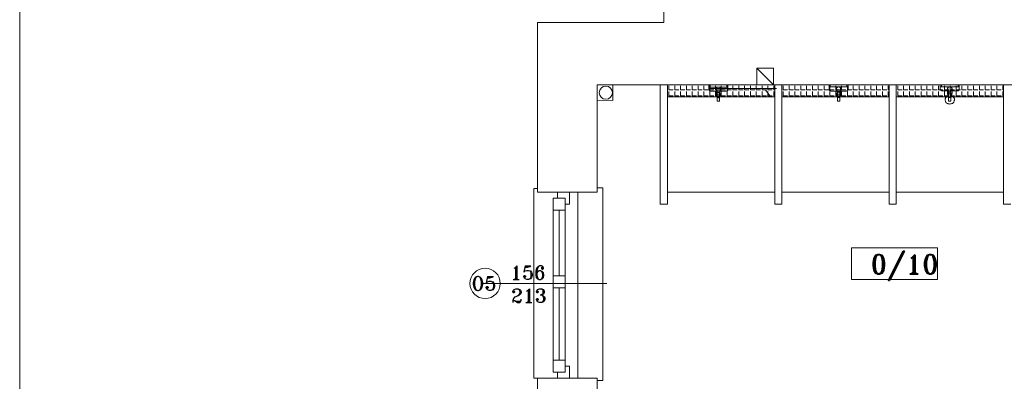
# Model space of a CAD drawing. Header units: millimetres. Extents: x -12354389001 to 271431, y -126469 to 48347.
# Tile 83 of 204: x -129376 to -128550, y -90627 to -90323. Entities that reach past the tile are written whole.
import ezdxf

# ---------------------------------------------------------------- set-up
doc = ezdxf.new("R2010")
doc.units = ezdxf.units.MM
doc.layers.get('0').update_dxf_attribs({"lineweight": 9})
for name, color, linetype, lineweight in [('IS_Text_Odbiornikow_Therm', 7, 'Continuous', 5), ('koncepcja', 252, 'Continuous', 15), ('koncepcja linie przekrojowe', 252, 'Continuous', 20), ('LINIE PRZEKROJOWE', 7, 'Continuous', 13), ('OPISY', 255, 'Continuous', 9), ('stolarka', 252, 'Continuous', 9), ('WIDOK', 252, 'Continuous', 15), ('WYPOSAZENIE', 7, 'Continuous', 15)]:
    doc.layers.add(name, color=color, linetype=linetype, lineweight=lineweight)
doc.styles.add('ROMANS-POTROJNY-0-8-W', font='ROMANT.SHX', dxfattribs={"width": 0.8})

# ---------------------------------------------------------------- blocks, each defined once
blk = doc.blocks.new('oj')
at = {"color": 252, "linetype": 'Continuous', "lineweight": 13}
for p, q in [((-96505.01, 13994.87), (-96518.28, 13994.95)), ((-96518.28, 13994.95), (-96518.28, 13982.09)), ((-96505.01, 13982), (-96505.01, 13994.87)), ((-96518.28, 13982.09), (-96505.01, 13982)), ((-96568.22, 13907.99), (-96571.22, 13907.99)), ((-96571.22, 13907.99), (-96571.22, 13748.91)), ((-96518.29, 13904.91), (-96518.29, 13908.49)), ((-96518.29, 13908.49), (-96513.29, 13908.49)), ((-96513.29, 13908.49), (-96513.29, 13777.91)), ((-96513.29, 13777.91), (-96513.29, 13746.91)), ((-96571.22, 13748.91), (-96568.22, 13748.91)), ((-96513.29, 13746.91), (-96518.29, 13746.91))]:
    blk.add_line(p, q, dxfattribs=at)
at = {"color": 7, "linetype": 'Continuous', "lineweight": 13}
blk.add_line((-96377.14, 13990.78), (-96373.45, 13985.8), dxfattribs=at)
at = {"color": 252, "linetype": 'Continuous', "lineweight": 13}
blk.add_circle((-96510.9, 13988.44), 5.5, dxfattribs=at)
at = {"layer": 'koncepcja', "color": 7, "linetype": 'Continuous', "lineweight": 13}
for p, q in [((-96459.29, 13904.91), (-96459.29, 13994.91)), ((-96459.29, 13984.91), (-96459.29, 13994.91)), ((-96458.06, 13990.73), (-96458.06, 13994.29)), ((-96458.06, 13990.73), (-96454.5, 13990.73)), ((-96458.06, 13985.84), (-96458.06, 13989.4)), ((-96453.17, 13990.73), (-96453.17, 13994.29)), ((-96453.17, 13990.73), (-96449.61, 13990.73)), ((-96453.17, 13985.84), (-96453.17, 13989.4)), ((-96448.28, 13990.73), (-96448.28, 13994.29)), ((-96448.28, 13990.73), (-96444.72, 13990.73)), ((-96448.28, 13985.84), (-96448.28, 13989.4)), ((-96443.39, 13990.73), (-96443.39, 13994.29)), ((-96443.39, 13990.73), (-96439.83, 13990.73)), ((-96443.39, 13985.84), (-96443.39, 13989.4)), ((-96438.5, 13990.73), (-96438.5, 13994.29)), ((-96438.5, 13990.73), (-96434.94, 13990.73)), ((-96438.5, 13985.84), (-96438.5, 13989.4)), ((-96433.61, 13990.73), (-96433.61, 13994.29)), ((-96433.61, 13985.84), (-96433.61, 13989.4)), ((-96394.49, 13990.73), (-96394.49, 13994.29)), ((-96394.49, 13990.73), (-96390.94, 13990.73)), ((-96394.49, 13985.84), (-96394.49, 13989.4)), ((-96389.6, 13990.73), (-96389.6, 13994.29)), ((-96389.6, 13990.73), (-96386.05, 13990.73)), ((-96389.6, 13985.84), (-96389.6, 13989.4)), ((-96384.72, 13990.73), (-96384.72, 13994.29)), ((-96384.72, 13990.73), (-96381.16, 13990.73)), ((-96384.72, 13985.84), (-96384.72, 13989.4)), ((-96379.83, 13990.73), (-96379.83, 13994.29)), ((-96379.83, 13990.73), (-96376.27, 13990.73)), ((-96379.83, 13985.84), (-96379.83, 13989.4)), ((-96374.94, 13990.73), (-96374.94, 13994.29)), ((-96374.94, 13990.73), (-96371.38, 13990.73)), ((-96374.94, 13985.84), (-96374.94, 13989.4)), ((-96370.05, 13990.73), (-96370.05, 13994.29)), ((-96370.05, 13990.73), (-96369.29, 13990.73)), ((-96370.05, 13985.84), (-96370.05, 13989.4)), ((-96369.29, 13994.91), (-96369.29, 13904.91)), ((-96369.29, 13994.91), (-96369.29, 13984.91)), ((-96363.29, 13904.91), (-96363.29, 13994.91)), ((-96363.29, 13984.91), (-96363.29, 13994.91)), ((-96362.06, 13990.73), (-96362.06, 13994.29)), ((-96362.06, 13990.73), (-96358.5, 13990.73)), ((-96362.06, 13985.84), (-96362.06, 13989.4)), ((-96357.17, 13990.73), (-96357.17, 13994.29)), ((-96357.17, 13990.73), (-96353.61, 13990.73)), ((-96357.17, 13985.84), (-96357.17, 13989.4)), ((-96352.28, 13990.73), (-96352.28, 13994.29)), ((-96352.28, 13990.73), (-96348.72, 13990.73)), ((-96352.28, 13985.84), (-96352.28, 13989.4)), ((-96347.39, 13990.73), (-96347.39, 13994.29)), ((-96347.39, 13990.73), (-96343.83, 13990.73)), ((-96347.39, 13985.84), (-96347.39, 13989.4)), ((-96342.5, 13990.73), (-96342.5, 13994.29)), ((-96342.5, 13990.73), (-96338.94, 13990.73)), ((-96342.5, 13985.84), (-96342.5, 13989.4)), ((-96337.61, 13990.73), (-96337.61, 13994.29)), ((-96337.61, 13990.73), (-96334.05, 13990.73)), ((-96337.61, 13985.84), (-96337.61, 13989.4)), ((-96293.6, 13990.73), (-96293.6, 13994.29)), ((-96293.6, 13990.73), (-96290.05, 13990.73)), ((-96293.6, 13985.84), (-96293.6, 13989.4)), ((-96288.72, 13990.73), (-96288.72, 13994.29)), ((-96288.72, 13990.73), (-96285.16, 13990.73)), ((-96288.72, 13985.84), (-96288.72, 13989.4)), ((-96283.83, 13990.73), (-96283.83, 13994.29)), ((-96283.83, 13990.73), (-96280.27, 13990.73)), ((-96283.83, 13985.84), (-96283.83, 13989.4)), ((-96278.94, 13990.73), (-96278.94, 13994.29)), ((-96278.94, 13990.73), (-96275.38, 13990.73)), ((-96278.94, 13985.84), (-96278.94, 13989.4)), ((-96274.05, 13990.73), (-96274.05, 13994.29)), ((-96274.05, 13990.73), (-96273.29, 13990.73)), ((-96274.05, 13985.84), (-96274.05, 13989.4)), ((-96273.29, 13994.91), (-96273.29, 13904.91)), ((-96273.29, 13994.91), (-96273.29, 13984.91)), ((-96267.29, 13904.91), (-96267.29, 13994.91)), ((-96266.06, 13990.73), (-96266.06, 13994.29)), ((-96266.06, 13990.73), (-96262.5, 13990.73)), ((-96266.06, 13985.84), (-96266.06, 13989.4)), ((-96261.17, 13990.73), (-96261.17, 13994.29)), ((-96261.17, 13990.73), (-96257.61, 13990.73)), ((-96261.17, 13985.84), (-96261.17, 13989.4)), ((-96256.28, 13990.73), (-96256.28, 13994.29)), ((-96256.28, 13990.73), (-96252.72, 13990.73)), ((-96256.28, 13985.84), (-96256.28, 13989.4)), ((-96251.39, 13990.73), (-96251.39, 13994.29)), ((-96251.39, 13990.73), (-96247.83, 13990.73)), ((-96251.39, 13985.84), (-96251.39, 13989.4)), ((-96246.5, 13990.73), (-96246.5, 13994.29)), ((-96246.5, 13990.73), (-96242.94, 13990.73)), ((-96246.5, 13985.84), (-96246.5, 13989.4)), ((-96241.61, 13990.73), (-96241.61, 13994.29)), ((-96241.61, 13985.84), (-96241.61, 13989.4)), ((-96202.49, 13990.73), (-96202.49, 13994.29)), ((-96202.49, 13990.73), (-96198.94, 13990.73)), ((-96202.49, 13985.84), (-96202.49, 13989.4)), ((-96197.6, 13990.73), (-96197.6, 13994.29)), ((-96197.6, 13990.73), (-96194.05, 13990.73)), ((-96197.6, 13985.84), (-96197.6, 13989.4)), ((-96192.72, 13990.73), (-96192.72, 13994.29)), ((-96192.72, 13990.73), (-96189.16, 13990.73)), ((-96192.72, 13985.84), (-96192.72, 13989.4)), ((-96187.83, 13990.73), (-96187.83, 13994.29)), ((-96187.83, 13990.73), (-96184.27, 13990.73)), ((-96187.83, 13985.84), (-96187.83, 13989.4)), ((-96182.94, 13990.73), (-96182.94, 13994.29)), ((-96182.94, 13990.73), (-96179.38, 13990.73)), ((-96182.94, 13985.84), (-96182.94, 13989.4)), ((-96178.05, 13990.73), (-96178.05, 13994.29)), ((-96178.05, 13990.73), (-96177.29, 13990.73)), ((-96178.05, 13985.84), (-96178.05, 13989.4)), ((-96177.29, 13994.91), (-96177.29, 13904.91)), ((-96459.29, 13984.91), (-96459.29, 13984.91)), ((-96459.29, 13984.91), (-96459.29, 13984.91)), ((-96458.06, 13985.84), (-96454.5, 13985.84)), ((-96453.17, 13985.84), (-96449.61, 13985.84)), ((-96448.28, 13985.84), (-96444.72, 13985.84)), ((-96443.39, 13985.84), (-96439.83, 13985.84)), ((-96438.5, 13985.84), (-96434.94, 13985.84)), ((-96394.49, 13985.84), (-96390.94, 13985.84)), ((-96389.6, 13985.84), (-96386.05, 13985.84)), ((-96384.72, 13985.84), (-96381.16, 13985.84)), ((-96379.83, 13985.84), (-96376.27, 13985.84)), ((-96374.94, 13985.84), (-96371.38, 13985.84)), ((-96370.05, 13985.84), (-96369.29, 13985.84)), ((-96363.29, 13984.91), (-96363.29, 13984.91)), ((-96363.29, 13984.91), (-96363.29, 13984.91)), ((-96362.06, 13985.84), (-96358.5, 13985.84)), ((-96357.17, 13985.84), (-96353.61, 13985.84)), ((-96352.28, 13985.84), (-96348.72, 13985.84)), ((-96347.39, 13985.84), (-96343.83, 13985.84)), ((-96342.5, 13985.84), (-96338.94, 13985.84)), ((-96337.61, 13985.84), (-96334.05, 13985.84)), ((-96293.6, 13985.84), (-96290.05, 13985.84)), ((-96288.72, 13985.84), (-96285.16, 13985.84)), ((-96283.83, 13985.84), (-96280.27, 13985.84)), ((-96278.94, 13985.84), (-96275.38, 13985.84)), ((-96274.05, 13985.84), (-96273.29, 13985.84)), ((-96267.29, 13984.91), (-96267.29, 13984.91)), ((-96267.29, 13984.91), (-96267.29, 13984.91)), ((-96266.06, 13985.84), (-96262.5, 13985.84)), ((-96261.17, 13985.84), (-96257.61, 13985.84)), ((-96256.28, 13985.84), (-96252.72, 13985.84)), ((-96251.39, 13985.84), (-96247.83, 13985.84)), ((-96246.5, 13985.84), (-96242.94, 13985.84)), ((-96202.49, 13985.84), (-96198.94, 13985.84)), ((-96197.6, 13985.84), (-96194.05, 13985.84)), ((-96192.72, 13985.84), (-96189.16, 13985.84)), ((-96187.83, 13985.84), (-96184.27, 13985.84)), ((-96182.94, 13985.84), (-96179.38, 13985.84)), ((-96178.05, 13985.84), (-96177.29, 13985.84)), ((-96369.29, 13904.91), (-96459.29, 13904.91)), ((-96273.29, 13904.91), (-96363.29, 13904.91)), ((-96177.29, 13904.91), (-96267.29, 13904.91))]:
    blk.add_line(p, q, dxfattribs=at)
at = {"layer": 'koncepcja', "color": 252, "linetype": 'Continuous', "lineweight": 13}
for p, q in [((-96459.29, 13994.91), (-96369.29, 13994.91)), ((-96363.29, 13994.91), (-96273.29, 13994.91))]:
    blk.add_line(p, q, dxfattribs=at)
at = {"layer": 'koncepcja linie przekrojowe', "color": 7, "linetype": 'Continuous', "lineweight": 13}
for p, q in [((-96465.29, 13894.91), (-96465.29, 13994.91)), ((-96459.29, 13994.91), (-96459.29, 13894.91)), ((-96369.29, 13894.91), (-96369.29, 13994.91)), ((-96363.29, 13994.91), (-96363.29, 13894.91)), ((-96273.29, 13894.91), (-96273.29, 13994.91)), ((-96267.29, 13994.91), (-96267.29, 13894.91)), ((-96177.29, 13894.91), (-96177.29, 13994.91)), ((-96459.29, 13894.91), (-96465.29, 13894.91)), ((-96363.29, 13894.91), (-96369.29, 13894.91)), ((-96267.29, 13894.91), (-96273.29, 13894.91)), ((-96171.29, 13894.91), (-96177.29, 13894.91))]:
    blk.add_line(p, q, dxfattribs=at)
at = {"layer": 'LINIE PRZEKROJOWE', "color": 252, "linetype": 'Continuous', "lineweight": 13}
for p, q in [((-96462.22, 14047.32), (-96462.22, 14066.91)), ((-96568.22, 14047.32), (-96462.22, 14047.32)), ((-96568.22, 13957.03), (-96568.22, 14047.32)), ((-96568.22, 13904.91), (-96568.22, 14021.6)), ((-96384.29, 13994.91), (-96384.29, 14008.91)), ((-96384.29, 14008.91), (-96370.29, 14008.91)), ((-96384.29, 14008.91), (-96370.29, 13994.91)), ((-96370.29, 14008.91), (-96370.29, 13994.91)), ((-96487.47, 13994.91), (-96518.29, 13994.91)), ((-96518.29, 13994.91), (-96518.29, 13972.55)), ((-96487.47, 13994.91), (-96179.29, 13994.91)), ((-96161.29, 13994.91), (-96179.29, 13994.91)), ((-96179.29, 13994.91), (-96179.29, 13994.91)), ((-96518.29, 13904.91), (-96518.29, 13972.55)), ((-96518.29, 13904.91), (-96568.22, 13904.91)), ((-96518.29, 13748.91), (-96568.22, 13748.91)), ((-96518.29, 13748.91), (-96568.22, 13748.91)), ((-96568.22, 13748.91), (-96568.22, 13647.58)), ((-96518.29, 13676.91), (-96518.29, 13748.91))]:
    blk.add_line(p, q, dxfattribs=at)
at = {"layer": 'LINIE PRZEKROJOWE'}
blk.add_lwpolyline([(-97002.46, 15685.14), (-88592.46, 15685.14), (-88592.46, 9745.14), (-97002.46, 9745.14), (-97002.46, 15685.14)], dxfattribs=at)
at = {"layer": 'OPISY', "color": 252, "linetype": 'Continuous', "lineweight": 13}
for p, q in [((-96304.81, 13831.59), (-96304.81, 13858.21)), ((-96304.81, 13858.21), (-96232.69, 13858.21)), ((-96232.69, 13858.21), (-96232.69, 13831.59)), ((-96232.69, 13831.59), (-96304.81, 13831.59)), ((-96615.38, 13828.41), (-96510.11, 13828.41))]:
    blk.add_line(p, q, dxfattribs=at)
blk.add_circle((-96612.14, 13828.41), 12.7, dxfattribs=at)
at = {"layer": 'stolarka', "color": 252, "linetype": 'Continuous', "lineweight": 13}
for p, q in [((-96555.12, 13899.91), (-96555.12, 13889.91)), ((-96545.12, 13899.91), (-96555.12, 13899.91)), ((-96541.46, 13904.91), (-96551.46, 13904.91)), ((-96551.46, 13904.91), (-96551.46, 13899.91)), ((-96545.12, 13889.91), (-96545.12, 13899.91)), ((-96545.12, 13899.91), (-96545.12, 13763.54)), ((-96541.46, 13894.91), (-96541.46, 13904.91)), ((-96555.12, 13894.91), (-96555.12, 13761.91)), ((-96555.12, 13889.91), (-96545.12, 13889.91)), ((-96550.12, 13889.91), (-96550.12, 13834.75)), ((-96545.12, 13894.91), (-96541.46, 13894.91)), ((-96555.12, 13834.75), (-96555.12, 13824.75)), ((-96545.12, 13834.75), (-96555.12, 13834.75)), ((-96545.12, 13824.75), (-96545.12, 13834.75)), ((-96555.12, 13824.75), (-96545.12, 13824.75)), ((-96550.12, 13824.75), (-96550.12, 13763.91)), ((-96555.12, 13763.91), (-96555.12, 13753.91)), ((-96545.12, 13763.91), (-96555.12, 13763.91)), ((-96545.12, 13753.91), (-96545.12, 13763.91)), ((-96541.46, 13758.91), (-96545.12, 13758.91)), ((-96541.46, 13748.91), (-96541.46, 13758.91)), ((-96555.12, 13753.91), (-96545.12, 13753.91)), ((-96551.46, 13753.91), (-96551.46, 13748.91)), ((-96551.46, 13748.91), (-96541.46, 13748.91))]:
    blk.add_line(p, q, dxfattribs=at)
at = {"layer": 'WIDOK', "color": 252, "linetype": 'Continuous', "lineweight": 13, "ltscale": 10}
blk.add_line((-96534.29, 13904.91), (-96534.29, 13748.91), dxfattribs=at)
at = {"layer": 'WYPOSAZENIE', "color": 7, "linetype": 'Continuous', "lineweight": 13}
for p, q in [((-96433.61, 13990.73), (-96430.05, 13990.73)), ((-96428.72, 13990.73), (-96428.72, 13994.29)), ((-96428.72, 13990.73), (-96425.16, 13990.73)), ((-96428.72, 13985.84), (-96428.72, 13989.4)), ((-96423.83, 13990.73), (-96423.83, 13994.29)), ((-96423.83, 13990.73), (-96420.28, 13990.73)), ((-96423.83, 13985.84), (-96423.83, 13989.4)), ((-96418.94, 13990.73), (-96418.94, 13994.29)), ((-96418.94, 13990.73), (-96415.39, 13990.73)), ((-96418.94, 13985.84), (-96418.94, 13989.4)), ((-96418.48, 13993.19), (-96417.48, 13988.69)), ((-96417.48, 13988.69), (-96415.48, 13988.69)), ((-96415.48, 13988.69), (-96414.48, 13993.19)), ((-96414.05, 13990.73), (-96414.05, 13994.29)), ((-96414.05, 13990.73), (-96410.5, 13990.73)), ((-96414.05, 13985.84), (-96414.05, 13989.4)), ((-96409.16, 13990.73), (-96409.16, 13994.29)), ((-96409.16, 13990.73), (-96405.61, 13990.73)), ((-96409.16, 13985.84), (-96409.16, 13989.4)), ((-96404.27, 13990.73), (-96404.27, 13994.29)), ((-96404.27, 13990.73), (-96400.72, 13990.73)), ((-96404.27, 13985.84), (-96404.27, 13989.4)), ((-96399.38, 13990.73), (-96399.38, 13994.29)), ((-96399.38, 13990.73), (-96395.83, 13990.73)), ((-96399.38, 13985.84), (-96399.38, 13989.4)), ((-96332.72, 13990.73), (-96332.72, 13994.29)), ((-96332.72, 13990.73), (-96329.16, 13990.73)), ((-96332.72, 13985.84), (-96332.72, 13989.4)), ((-96327.83, 13990.73), (-96327.83, 13994.29)), ((-96327.83, 13990.73), (-96324.28, 13990.73)), ((-96327.83, 13985.84), (-96327.83, 13989.4)), ((-96322.94, 13990.73), (-96322.94, 13994.29)), ((-96322.94, 13990.73), (-96319.39, 13990.73)), ((-96322.94, 13985.84), (-96322.94, 13989.4)), ((-96318.05, 13990.73), (-96318.05, 13994.29)), ((-96318.05, 13990.73), (-96314.5, 13990.73)), ((-96318.05, 13985.84), (-96318.05, 13989.4)), ((-96317.7, 13993.3), (-96316.7, 13988.8)), ((-96316.7, 13988.8), (-96314.7, 13988.8)), ((-96314.7, 13988.8), (-96313.7, 13993.3)), ((-96313.16, 13990.73), (-96313.16, 13994.29)), ((-96313.16, 13990.73), (-96309.61, 13990.73)), ((-96313.16, 13985.84), (-96313.16, 13989.4)), ((-96308.27, 13990.73), (-96308.27, 13994.29)), ((-96308.27, 13990.73), (-96304.72, 13990.73)), ((-96308.27, 13985.84), (-96308.27, 13989.4)), ((-96303.38, 13990.73), (-96303.38, 13994.29)), ((-96303.38, 13990.73), (-96299.83, 13990.73)), ((-96303.38, 13985.84), (-96303.38, 13989.4)), ((-96298.49, 13990.73), (-96298.49, 13994.29)), ((-96298.49, 13990.73), (-96294.94, 13990.73)), ((-96298.49, 13985.84), (-96298.49, 13989.4)), ((-96241.61, 13990.73), (-96238.05, 13990.73)), ((-96236.72, 13990.73), (-96236.72, 13994.29)), ((-96236.72, 13990.73), (-96233.16, 13990.73)), ((-96236.72, 13985.84), (-96236.72, 13989.4)), ((-96231.83, 13990.73), (-96231.83, 13994.29)), ((-96231.83, 13990.73), (-96228.28, 13990.73)), ((-96231.83, 13985.84), (-96231.83, 13989.4)), ((-96226.94, 13990.73), (-96226.94, 13994.29)), ((-96226.94, 13990.73), (-96223.39, 13990.73)), ((-96226.94, 13985.84), (-96226.94, 13989.4)), ((-96224.47, 13993.4), (-96223.47, 13988.9)), ((-96223.47, 13988.9), (-96221.47, 13988.9)), ((-96222.05, 13990.73), (-96222.05, 13994.29)), ((-96222.05, 13990.73), (-96218.5, 13990.73)), ((-96222.05, 13985.84), (-96222.05, 13989.4)), ((-96221.47, 13988.9), (-96220.47, 13993.4)), ((-96217.16, 13990.73), (-96217.16, 13994.29)), ((-96217.16, 13990.73), (-96213.61, 13990.73)), ((-96217.16, 13985.84), (-96217.16, 13989.4)), ((-96212.27, 13990.73), (-96212.27, 13994.29)), ((-96212.27, 13990.73), (-96208.72, 13990.73)), ((-96212.27, 13985.84), (-96212.27, 13989.4)), ((-96207.38, 13990.73), (-96207.38, 13994.29)), ((-96207.38, 13990.73), (-96203.83, 13990.73)), ((-96207.38, 13985.84), (-96207.38, 13989.4)), ((-96459.29, 13984.91), (-96369.29, 13984.91)), ((-96459.29, 13984.91), (-96369.29, 13984.91)), ((-96369.29, 13984.91), (-96459.29, 13984.91)), ((-96433.61, 13985.84), (-96430.05, 13985.84)), ((-96428.72, 13985.84), (-96425.16, 13985.84)), ((-96423.83, 13985.84), (-96420.28, 13985.84)), ((-96418.94, 13985.84), (-96415.39, 13985.84)), ((-96415.48, 13987.19), (-96417.48, 13987.19)), ((-96417.48, 13987.19), (-96417.48, 13981.19)), ((-96417.48, 13981.19), (-96415.48, 13981.19)), ((-96415.48, 13981.19), (-96415.48, 13987.19)), ((-96414.05, 13985.84), (-96410.5, 13985.84)), ((-96409.16, 13985.84), (-96405.61, 13985.84)), ((-96404.27, 13985.84), (-96400.72, 13985.84)), ((-96399.38, 13985.84), (-96395.83, 13985.84)), ((-96363.29, 13984.91), (-96273.29, 13984.91)), ((-96363.29, 13984.91), (-96273.29, 13984.91)), ((-96273.29, 13984.91), (-96363.29, 13984.91)), ((-96332.72, 13985.84), (-96329.16, 13985.84)), ((-96327.83, 13985.84), (-96324.28, 13985.84)), ((-96322.94, 13985.84), (-96319.39, 13985.84)), ((-96318.05, 13985.84), (-96314.5, 13985.84)), ((-96316.7, 13987.3), (-96316.7, 13981.3)), ((-96314.7, 13987.3), (-96316.7, 13987.3)), ((-96316.7, 13981.3), (-96314.7, 13981.3)), ((-96314.7, 13981.3), (-96314.7, 13987.3)), ((-96313.16, 13985.84), (-96309.61, 13985.84)), ((-96308.27, 13985.84), (-96304.72, 13985.84)), ((-96303.38, 13985.84), (-96299.83, 13985.84)), ((-96298.49, 13985.84), (-96294.94, 13985.84)), ((-96267.29, 13984.91), (-96177.29, 13984.91)), ((-96267.29, 13984.91), (-96177.29, 13984.91)), ((-96241.61, 13985.84), (-96238.05, 13985.84)), ((-96236.72, 13985.84), (-96233.16, 13985.84)), ((-96231.83, 13985.84), (-96228.28, 13985.84)), ((-96226.94, 13985.84), (-96223.39, 13985.84)), ((-96221.47, 13987.4), (-96223.47, 13987.4)), ((-96223.47, 13987.4), (-96223.47, 13981.4)), ((-96223.47, 13981.4), (-96221.47, 13981.4)), ((-96222.05, 13985.84), (-96218.5, 13985.84)), ((-96221.47, 13981.4), (-96221.47, 13987.4)), ((-96217.16, 13985.84), (-96213.61, 13985.84)), ((-96212.27, 13985.84), (-96208.72, 13985.84)), ((-96207.38, 13985.84), (-96203.83, 13985.84))]:
    blk.add_line(p, q, dxfattribs=at)
at = {"layer": 'WYPOSAZENIE', "color": 252, "linetype": 'Continuous', "lineweight": 13}
for p, q in [((-96424.48, 13993.19), (-96424.48, 13994.69)), ((-96423.48, 13994.69), (-96423.48, 13993.19)), ((-96409.48, 13993.19), (-96409.48, 13994.69)), ((-96408.48, 13994.69), (-96408.48, 13993.19)), ((-96323.7, 13993.3), (-96323.7, 13994.8)), ((-96322.7, 13993.3), (-96323.7, 13993.3)), ((-96322.7, 13994.8), (-96322.7, 13993.3)), ((-96313.7, 13993.3), (-96317.7, 13993.3)), ((-96308.7, 13993.3), (-96308.7, 13994.8)), ((-96307.7, 13993.3), (-96308.7, 13993.3)), ((-96307.7, 13994.8), (-96307.7, 13993.3)), ((-96230.47, 13993.4), (-96230.47, 13994.9)), ((-96229.47, 13993.4), (-96230.47, 13993.4)), ((-96229.47, 13994.9), (-96229.47, 13993.4)), ((-96220.47, 13993.4), (-96224.47, 13993.4)), ((-96215.47, 13993.4), (-96215.47, 13994.9)), ((-96214.47, 13993.4), (-96215.47, 13993.4)), ((-96214.47, 13994.9), (-96214.47, 13993.4))]:
    blk.add_line(p, q, dxfattribs=at)
at = {"layer": 'WYPOSAZENIE', "color": 7, "linetype": 'Continuous', "lineweight": 13, "ltscale": 0.1}
for p in [(-96424.03, 13994.91), (-96367.71, 13991.95)]:
    blk.add_line(p, (-96424.03, 13991.95), dxfattribs=at)
at = {"layer": 'WYPOSAZENIE', "color": 7, "linetype": 'Continuous', "lineweight": 13}
for points, knots in [([(-96424.48, 13991.69), (-96424.48, 13991.78), (-96424.48, 13991.94), (-96424.48, 13992.18), (-96424.48, 13992.39), (-96424.48, 13992.57), (-96424.48, 13992.74), (-96424.48, 13992.87), (-96424.48, 13992.98), (-96424.48, 13993.07), (-96424.48, 13993.13), (-96424.48, 13993.17), (-96424.48, 13993.19), (-96424.48, 13993.19)], [0, 0, 0, 0, 0.260331, 0.495868, 0.706612, 0.892562, 1.053719, 1.190083, 1.301653, 1.38843, 1.450413, 1.487603, 1.5, 1.5, 1.5, 1.5]), ([(-96422.48, 13989.69), (-96422.58, 13989.69), (-96422.76, 13989.7), (-96423.02, 13989.74), (-96423.28, 13989.81), (-96423.53, 13989.91), (-96423.76, 13990.04), (-96423.97, 13990.21), (-96424.15, 13990.43), (-96424.29, 13990.68), (-96424.4, 13990.98), (-96424.47, 13991.32), (-96424.48, 13991.56), (-96424.48, 13991.69)], [0, 0, 0, 0, 0.272276, 0.542692, 0.810227, 1.07504, 1.338798, 1.604973, 1.87895, 2.16785, 2.480019, 2.824368, 3.209791, 3.209791, 3.209791, 3.209791]), ([(-96410.48, 13989.69), (-96410.78, 13989.69), (-96411.41, 13989.69), (-96412.41, 13989.69), (-96413.51, 13989.69), (-96414.67, 13989.69), (-96415.88, 13989.69), (-96417.09, 13989.69), (-96418.3, 13989.69), (-96419.46, 13989.69), (-96420.56, 13989.69), (-96421.56, 13989.69), (-96422.19, 13989.69), (-96422.48, 13989.69)], [0, 0, 0, 0, 0.888054, 1.897821, 3.002254, 4.174305, 5.386927, 6.613073, 7.825695, 8.997746, 10.102179, 11.111946, 12, 12, 12, 12]), ([(-96418.48, 13991.19), (-96418.48, 13991.28), (-96418.47, 13991.46), (-96418.4, 13991.73), (-96418.29, 13991.99), (-96418.14, 13992.24), (-96417.96, 13992.46), (-96417.76, 13992.67), (-96417.53, 13992.85), (-96417.29, 13992.99), (-96417.03, 13993.1), (-96416.76, 13993.17), (-96416.58, 13993.19), (-96416.48, 13993.19)], [0, 0, 0, 0, 0.273037, 0.549292, 0.830058, 1.115075, 1.403036, 1.692041, 1.980001, 2.265018, 2.545785, 2.82204, 3.095076, 3.095076, 3.095076, 3.095076]), ([(-96418.48, 13989.19), (-96418.48, 13989.24), (-96418.48, 13989.35), (-96418.48, 13989.51), (-96418.48, 13989.69), (-96418.48, 13989.89), (-96418.48, 13990.09), (-96418.48, 13990.29), (-96418.48, 13990.49), (-96418.48, 13990.69), (-96418.48, 13990.87), (-96418.48, 13991.04), (-96418.48, 13991.14), (-96418.48, 13991.19)], [0, 0, 0, 0, 0.148009, 0.316304, 0.500376, 0.695718, 0.897821, 1.102179, 1.304282, 1.499624, 1.683696, 1.851991, 2, 2, 2, 2]), ([(-96416.48, 13984.19), (-96416.58, 13984.19), (-96416.78, 13984.24), (-96417.05, 13984.43), (-96417.3, 13984.71), (-96417.54, 13985.07), (-96417.77, 13985.52), (-96417.97, 13986.03), (-96418.15, 13986.59), (-96418.29, 13987.2), (-96418.4, 13987.85), (-96418.47, 13988.51), (-96418.48, 13988.96), (-96418.48, 13989.19)], [0, 0, 0, 0, 0.278538, 0.596972, 0.9738, 1.412854, 1.910826, 2.461075, 3.055384, 3.684814, 4.34019, 5.012423, 5.692788, 5.692788, 5.692788, 5.692788]), ([(-96417.48, 13988.69), (-96417.48, 13988.56), (-96417.48, 13988.32), (-96417.48, 13987.97), (-96417.48, 13987.67), (-96417.48, 13987.39), (-96417.48, 13987.13), (-96417.48, 13986.89), (-96417.48, 13986.66), (-96417.48, 13986.43), (-96417.48, 13986.19), (-96417.48, 13985.95), (-96417.48, 13985.78), (-96417.48, 13985.69)], [0, 0, 0, 0, 0.385424, 0.728024, 1.03456, 1.311796, 1.566491, 1.805409, 2.035312, 2.26296, 2.495116, 2.738542, 3, 3, 3, 3]), ([(-96416.48, 13993.19), (-96416.39, 13993.19), (-96416.21, 13993.17), (-96415.94, 13993.1), (-96415.68, 13992.99), (-96415.44, 13992.85), (-96415.21, 13992.67), (-96415.01, 13992.46), (-96414.83, 13992.24), (-96414.68, 13991.99), (-96414.57, 13991.73), (-96414.5, 13991.46), (-96414.48, 13991.28), (-96414.48, 13991.19)], [0, 0, 0, 0, 0.273037, 0.549292, 0.830058, 1.115075, 1.403036, 1.692041, 1.980001, 2.265018, 2.545785, 2.82204, 3.095076, 3.095076, 3.095076, 3.095076]), ([(-96414.48, 13989.19), (-96414.48, 13988.96), (-96414.5, 13988.51), (-96414.57, 13987.85), (-96414.68, 13987.2), (-96414.82, 13986.59), (-96415, 13986.03), (-96415.2, 13985.52), (-96415.42, 13985.07), (-96415.67, 13984.71), (-96415.92, 13984.43), (-96416.19, 13984.24), (-96416.39, 13984.19), (-96416.48, 13984.19)], [0, 0, 0, 0, 0.680365, 1.352598, 2.007974, 2.637404, 3.231713, 3.781963, 4.279934, 4.718988, 5.095816, 5.41425, 5.692788, 5.692788, 5.692788, 5.692788]), ([(-96414.48, 13991.19), (-96414.48, 13991.14), (-96414.48, 13991.05), (-96414.48, 13990.91), (-96414.48, 13990.77), (-96414.48, 13990.62), (-96414.48, 13990.46), (-96414.48, 13990.29), (-96414.48, 13990.1), (-96414.48, 13989.9), (-96414.48, 13989.68), (-96414.48, 13989.44), (-96414.48, 13989.28), (-96414.48, 13989.19)], [0, 0, 0, 0, 0.136739, 0.275733, 0.419234, 0.569497, 0.728775, 0.899324, 1.083396, 1.283246, 1.501127, 1.739294, 2, 2, 2, 2]), ([(-96408.48, 13991.69), (-96408.48, 13991.56), (-96408.49, 13991.32), (-96408.53, 13990.98), (-96408.6, 13990.68), (-96408.7, 13990.43), (-96408.83, 13990.21), (-96409.01, 13990.04), (-96409.22, 13989.9), (-96409.48, 13989.8), (-96409.77, 13989.73), (-96410.11, 13989.7), (-96410.36, 13989.69), (-96410.48, 13989.69)], [0, 0, 0, 0, 0.384885, 0.724568, 1.024891, 1.293879, 1.542296, 1.783488, 2.031905, 2.300893, 2.601217, 2.940899, 3.325784, 3.325784, 3.325784, 3.325784]), ([(-96408.48, 13993.19), (-96408.48, 13993.19), (-96408.48, 13993.17), (-96408.48, 13993.13), (-96408.48, 13993.07), (-96408.48, 13992.98), (-96408.48, 13992.87), (-96408.48, 13992.74), (-96408.48, 13992.57), (-96408.48, 13992.39), (-96408.48, 13992.18), (-96408.48, 13991.94), (-96408.48, 13991.78), (-96408.48, 13991.69)], [0, 0, 0, 0, 0.012397, 0.049587, 0.11157, 0.198347, 0.309917, 0.446281, 0.607438, 0.793388, 1.004132, 1.239669, 1.5, 1.5, 1.5, 1.5]), ([(-96323.7, 13991.8), (-96323.7, 13991.89), (-96323.7, 13992.05), (-96323.7, 13992.29), (-96323.7, 13992.5), (-96323.7, 13992.68), (-96323.7, 13992.85), (-96323.7, 13992.98), (-96323.7, 13993.09), (-96323.7, 13993.18), (-96323.7, 13993.24), (-96323.7, 13993.28), (-96323.7, 13993.3), (-96323.7, 13993.3)], [0, 0, 0, 0, 0.260331, 0.495868, 0.706612, 0.892562, 1.053719, 1.190083, 1.301653, 1.38843, 1.450413, 1.487603, 1.5, 1.5, 1.5, 1.5]), ([(-96321.7, 13989.8), (-96321.8, 13989.8), (-96321.98, 13989.81), (-96322.24, 13989.85), (-96322.5, 13989.92), (-96322.75, 13990.02), (-96322.98, 13990.15), (-96323.19, 13990.32), (-96323.37, 13990.54), (-96323.51, 13990.79), (-96323.62, 13991.09), (-96323.69, 13991.43), (-96323.7, 13991.67), (-96323.7, 13991.8)], [0, 0, 0, 0, 0.272276, 0.542692, 0.810227, 1.07504, 1.338798, 1.604973, 1.87895, 2.16785, 2.480019, 2.824368, 3.209791, 3.209791, 3.209791, 3.209791]), ([(-96309.7, 13989.8), (-96310, 13989.8), (-96310.63, 13989.8), (-96311.63, 13989.8), (-96312.73, 13989.8), (-96313.89, 13989.8), (-96315.1, 13989.8), (-96316.31, 13989.8), (-96317.52, 13989.8), (-96318.68, 13989.8), (-96319.78, 13989.8), (-96320.78, 13989.8), (-96321.41, 13989.8), (-96321.7, 13989.8)], [0, 0, 0, 0, 0.888054, 1.897821, 3.002254, 4.174305, 5.386927, 6.613073, 7.825695, 8.997746, 10.102179, 11.111946, 12, 12, 12, 12]), ([(-96317.7, 13991.3), (-96317.7, 13991.39), (-96317.69, 13991.57), (-96317.62, 13991.84), (-96317.51, 13992.1), (-96317.36, 13992.35), (-96317.18, 13992.57), (-96316.98, 13992.78), (-96316.75, 13992.96), (-96316.51, 13993.1), (-96316.25, 13993.21), (-96315.98, 13993.28), (-96315.8, 13993.3), (-96315.7, 13993.3)], [0, 0, 0, 0, 0.273037, 0.549292, 0.830058, 1.115075, 1.403036, 1.692041, 1.980001, 2.265018, 2.545785, 2.82204, 3.095076, 3.095076, 3.095076, 3.095076]), ([(-96317.7, 13989.3), (-96317.7, 13989.35), (-96317.7, 13989.46), (-96317.7, 13989.62), (-96317.7, 13989.8), (-96317.7, 13990), (-96317.7, 13990.2), (-96317.7, 13990.4), (-96317.7, 13990.6), (-96317.7, 13990.8), (-96317.7, 13990.98), (-96317.7, 13991.15), (-96317.7, 13991.25), (-96317.7, 13991.3)], [0, 0, 0, 0, 0.148009, 0.316304, 0.500376, 0.695718, 0.897821, 1.102179, 1.304282, 1.499624, 1.683696, 1.851991, 2, 2, 2, 2]), ([(-96315.7, 13984.3), (-96315.8, 13984.3), (-96316, 13984.35), (-96316.27, 13984.54), (-96316.52, 13984.82), (-96316.76, 13985.18), (-96316.99, 13985.63), (-96317.19, 13986.14), (-96317.37, 13986.7), (-96317.51, 13987.31), (-96317.62, 13987.96), (-96317.69, 13988.62), (-96317.7, 13989.07), (-96317.7, 13989.3)], [0, 0, 0, 0, 0.278538, 0.596972, 0.9738, 1.412854, 1.910826, 2.461075, 3.055384, 3.684814, 4.34019, 5.012423, 5.692788, 5.692788, 5.692788, 5.692788]), ([(-96316.7, 13988.8), (-96316.7, 13988.67), (-96316.7, 13988.43), (-96316.7, 13988.08), (-96316.7, 13987.78), (-96316.7, 13987.5), (-96316.7, 13987.24), (-96316.7, 13987), (-96316.7, 13986.77), (-96316.7, 13986.54), (-96316.7, 13986.3), (-96316.7, 13986.06), (-96316.7, 13985.89), (-96316.7, 13985.8)], [0, 0, 0, 0, 0.385424, 0.728024, 1.03456, 1.311796, 1.566491, 1.805409, 2.035312, 2.26296, 2.495116, 2.738542, 3, 3, 3, 3]), ([(-96315.7, 13993.3), (-96315.61, 13993.3), (-96315.43, 13993.28), (-96315.16, 13993.21), (-96314.9, 13993.1), (-96314.66, 13992.96), (-96314.43, 13992.78), (-96314.23, 13992.57), (-96314.05, 13992.35), (-96313.9, 13992.1), (-96313.79, 13991.84), (-96313.72, 13991.57), (-96313.7, 13991.39), (-96313.7, 13991.3)], [0, 0, 0, 0, 0.273037, 0.549292, 0.830058, 1.115075, 1.403036, 1.692041, 1.980001, 2.265018, 2.545785, 2.82204, 3.095076, 3.095076, 3.095076, 3.095076]), ([(-96313.7, 13989.3), (-96313.7, 13989.07), (-96313.72, 13988.62), (-96313.79, 13987.96), (-96313.9, 13987.31), (-96314.04, 13986.7), (-96314.22, 13986.14), (-96314.42, 13985.63), (-96314.64, 13985.18), (-96314.89, 13984.82), (-96315.14, 13984.54), (-96315.41, 13984.35), (-96315.61, 13984.3), (-96315.7, 13984.3)], [0, 0, 0, 0, 0.680365, 1.352598, 2.007974, 2.637404, 3.231713, 3.781963, 4.279934, 4.718988, 5.095816, 5.41425, 5.692788, 5.692788, 5.692788, 5.692788]), ([(-96313.7, 13991.3), (-96313.7, 13991.25), (-96313.7, 13991.16), (-96313.7, 13991.02), (-96313.7, 13990.88), (-96313.7, 13990.73), (-96313.7, 13990.57), (-96313.7, 13990.4), (-96313.7, 13990.21), (-96313.7, 13990.01), (-96313.7, 13989.79), (-96313.7, 13989.55), (-96313.7, 13989.39), (-96313.7, 13989.3)], [0, 0, 0, 0, 0.136739, 0.275733, 0.419234, 0.569497, 0.728775, 0.899324, 1.083396, 1.283246, 1.501127, 1.739294, 2, 2, 2, 2]), ([(-96307.7, 13991.8), (-96307.7, 13991.67), (-96307.71, 13991.43), (-96307.75, 13991.09), (-96307.82, 13990.79), (-96307.92, 13990.54), (-96308.05, 13990.32), (-96308.23, 13990.15), (-96308.44, 13990.01), (-96308.7, 13989.91), (-96308.99, 13989.84), (-96309.33, 13989.81), (-96309.58, 13989.8), (-96309.7, 13989.8)], [0, 0, 0, 0, 0.384885, 0.724568, 1.024891, 1.293879, 1.542296, 1.783488, 2.031905, 2.300893, 2.601217, 2.940899, 3.325784, 3.325784, 3.325784, 3.325784]), ([(-96307.7, 13993.3), (-96307.7, 13993.3), (-96307.7, 13993.28), (-96307.7, 13993.24), (-96307.7, 13993.18), (-96307.7, 13993.09), (-96307.7, 13992.98), (-96307.7, 13992.85), (-96307.7, 13992.68), (-96307.7, 13992.5), (-96307.7, 13992.29), (-96307.7, 13992.05), (-96307.7, 13991.89), (-96307.7, 13991.8)], [0, 0, 0, 0, 0.012397, 0.049587, 0.11157, 0.198347, 0.309917, 0.446281, 0.607438, 0.793388, 1.004132, 1.239669, 1.5, 1.5, 1.5, 1.5]), ([(-96230.47, 13991.9), (-96230.47, 13991.99), (-96230.47, 13992.15), (-96230.47, 13992.39), (-96230.47, 13992.6), (-96230.47, 13992.79), (-96230.47, 13992.95), (-96230.47, 13993.08), (-96230.47, 13993.2), (-96230.47, 13993.28), (-96230.47, 13993.34), (-96230.47, 13993.38), (-96230.47, 13993.4), (-96230.47, 13993.4)], [0, 0, 0, 0, 0.260331, 0.495868, 0.706612, 0.892562, 1.053719, 1.190083, 1.301653, 1.38843, 1.450413, 1.487603, 1.5, 1.5, 1.5, 1.5]), ([(-96228.47, 13989.9), (-96228.56, 13989.9), (-96228.74, 13989.91), (-96229.01, 13989.95), (-96229.26, 13990.02), (-96229.51, 13990.12), (-96229.74, 13990.25), (-96229.95, 13990.43), (-96230.13, 13990.64), (-96230.27, 13990.89), (-96230.38, 13991.19), (-96230.45, 13991.53), (-96230.47, 13991.77), (-96230.47, 13991.9)], [0, 0, 0, 0, 0.272276, 0.542692, 0.810227, 1.07504, 1.338798, 1.604973, 1.87895, 2.16785, 2.480019, 2.824368, 3.209791, 3.209791, 3.209791, 3.209791]), ([(-96216.47, 13989.9), (-96216.76, 13989.9), (-96217.39, 13989.9), (-96218.4, 13989.9), (-96219.49, 13989.9), (-96220.65, 13989.9), (-96221.86, 13989.9), (-96223.07, 13989.9), (-96224.28, 13989.9), (-96225.44, 13989.9), (-96226.54, 13989.9), (-96227.54, 13989.9), (-96228.17, 13989.9), (-96228.47, 13989.9)], [0, 0, 0, 0, 0.888054, 1.897821, 3.002254, 4.174305, 5.386927, 6.613073, 7.825695, 8.997746, 10.102179, 11.111946, 12, 12, 12, 12]), ([(-96224.47, 13991.4), (-96224.47, 13991.49), (-96224.45, 13991.68), (-96224.38, 13991.95), (-96224.27, 13992.2), (-96224.12, 13992.45), (-96223.94, 13992.68), (-96223.74, 13992.88), (-96223.51, 13993.06), (-96223.27, 13993.2), (-96223.01, 13993.32), (-96222.74, 13993.39), (-96222.56, 13993.4), (-96222.47, 13993.4)], [0, 0, 0, 0, 0.273037, 0.549292, 0.830058, 1.115075, 1.403036, 1.692041, 1.980001, 2.265018, 2.545785, 2.82204, 3.095076, 3.095076, 3.095076, 3.095076]), ([(-96224.47, 13989.4), (-96224.47, 13989.45), (-96224.47, 13989.56), (-96224.47, 13989.72), (-96224.47, 13989.91), (-96224.47, 13990.1), (-96224.47, 13990.3), (-96224.47, 13990.5), (-96224.47, 13990.7), (-96224.47, 13990.9), (-96224.47, 13991.08), (-96224.47, 13991.25), (-96224.47, 13991.35), (-96224.47, 13991.4)], [0, 0, 0, 0, 0.148009, 0.316304, 0.500376, 0.695718, 0.897821, 1.102179, 1.304282, 1.499624, 1.683696, 1.851991, 2, 2, 2, 2]), ([(-96222.47, 13984.4), (-96222.56, 13984.4), (-96222.76, 13984.45), (-96223.03, 13984.64), (-96223.28, 13984.92), (-96223.53, 13985.29), (-96223.75, 13985.73), (-96223.95, 13986.24), (-96224.13, 13986.8), (-96224.27, 13987.41), (-96224.38, 13988.06), (-96224.45, 13988.72), (-96224.47, 13989.18), (-96224.47, 13989.4)], [0, 0, 0, 0, 0.278538, 0.596972, 0.9738, 1.412854, 1.910826, 2.461075, 3.055384, 3.684814, 4.34019, 5.012423, 5.692788, 5.692788, 5.692788, 5.692788]), ([(-96223.47, 13988.9), (-96223.47, 13988.77), (-96223.47, 13988.53), (-96223.47, 13988.19), (-96223.47, 13987.88), (-96223.47, 13987.6), (-96223.47, 13987.34), (-96223.47, 13987.1), (-96223.47, 13986.87), (-96223.47, 13986.64), (-96223.47, 13986.4), (-96223.47, 13986.16), (-96223.47, 13985.99), (-96223.47, 13985.9)], [0, 0, 0, 0, 0.385424, 0.728024, 1.03456, 1.311796, 1.566491, 1.805409, 2.035312, 2.26296, 2.495116, 2.738542, 3, 3, 3, 3]), ([(-96222.47, 13993.4), (-96222.37, 13993.4), (-96222.19, 13993.39), (-96221.92, 13993.32), (-96221.66, 13993.2), (-96221.42, 13993.06), (-96221.19, 13992.88), (-96220.99, 13992.68), (-96220.81, 13992.45), (-96220.66, 13992.2), (-96220.55, 13991.95), (-96220.48, 13991.68), (-96220.47, 13991.49), (-96220.47, 13991.4)], [0, 0, 0, 0, 0.273037, 0.549292, 0.830058, 1.115075, 1.403036, 1.692041, 1.980001, 2.265018, 2.545785, 2.82204, 3.095076, 3.095076, 3.095076, 3.095076]), ([(-96220.47, 13989.4), (-96220.47, 13989.18), (-96220.48, 13988.72), (-96220.55, 13988.06), (-96220.66, 13987.41), (-96220.8, 13986.8), (-96220.98, 13986.24), (-96221.18, 13985.73), (-96221.41, 13985.29), (-96221.65, 13984.92), (-96221.9, 13984.64), (-96222.17, 13984.45), (-96222.37, 13984.4), (-96222.47, 13984.4)], [0, 0, 0, 0, 0.680365, 1.352598, 2.007974, 2.637404, 3.231713, 3.781963, 4.279934, 4.718988, 5.095816, 5.41425, 5.692788, 5.692788, 5.692788, 5.692788]), ([(-96220.47, 13991.4), (-96220.47, 13991.36), (-96220.47, 13991.26), (-96220.47, 13991.13), (-96220.47, 13990.98), (-96220.47, 13990.83), (-96220.47, 13990.67), (-96220.47, 13990.5), (-96220.47, 13990.31), (-96220.47, 13990.11), (-96220.47, 13989.89), (-96220.47, 13989.66), (-96220.47, 13989.49), (-96220.47, 13989.4)], [0, 0, 0, 0, 0.136739, 0.275733, 0.419234, 0.569497, 0.728775, 0.899324, 1.083396, 1.283246, 1.501127, 1.739294, 2, 2, 2, 2]), ([(-96214.47, 13991.9), (-96214.47, 13991.77), (-96214.47, 13991.53), (-96214.51, 13991.19), (-96214.58, 13990.9), (-96214.68, 13990.64), (-96214.81, 13990.43), (-96214.99, 13990.25), (-96215.2, 13990.11), (-96215.46, 13990.01), (-96215.76, 13989.95), (-96216.1, 13989.91), (-96216.34, 13989.9), (-96216.47, 13989.9)], [0, 0, 0, 0, 0.384885, 0.724568, 1.024891, 1.293879, 1.542296, 1.783488, 2.031905, 2.300893, 2.601217, 2.940899, 3.325784, 3.325784, 3.325784, 3.325784]), ([(-96214.47, 13993.4), (-96214.47, 13993.4), (-96214.47, 13993.38), (-96214.47, 13993.34), (-96214.47, 13993.28), (-96214.47, 13993.2), (-96214.47, 13993.08), (-96214.47, 13992.95), (-96214.47, 13992.79), (-96214.47, 13992.6), (-96214.47, 13992.39), (-96214.47, 13992.15), (-96214.47, 13991.99), (-96214.47, 13991.9)], [0, 0, 0, 0, 0.012397, 0.049587, 0.11157, 0.198347, 0.309917, 0.446281, 0.607438, 0.793388, 1.004132, 1.239669, 1.5, 1.5, 1.5, 1.5]), ([(-96223.47, 13985.9), (-96223.81, 13985.86), (-96224.45, 13985.69), (-96225.27, 13985.15), (-96225.86, 13984.43), (-96226.23, 13983.59), (-96226.38, 13982.68), (-96226.32, 13981.75), (-96226.02, 13980.86), (-96225.49, 13980.06), (-96224.7, 13979.41), (-96223.66, 13978.99), (-96222.88, 13978.9), (-96222.47, 13978.9)], [0, 0, 0, 0, 1.028629, 1.971146, 2.882031, 3.790503, 4.705631, 5.62628, 6.55168, 7.491674, 8.475669, 9.556639, 10.80631, 10.80631, 10.80631, 10.80631]), ([(-96222.47, 13978.9), (-96222.05, 13978.9), (-96221.27, 13978.99), (-96220.23, 13979.41), (-96219.44, 13980.06), (-96218.91, 13980.86), (-96218.62, 13981.75), (-96218.55, 13982.68), (-96218.7, 13983.59), (-96219.07, 13984.43), (-96219.66, 13985.15), (-96220.48, 13985.69), (-96221.13, 13985.86), (-96221.47, 13985.9)], [0, 0, 0, 0, 1.249671, 2.330641, 3.314636, 4.25463, 5.18003, 6.100679, 7.015807, 7.924279, 8.835164, 9.777681, 10.80631, 10.80631, 10.80631, 10.80631])]:
    blk.add_open_spline(points, degree=3, knots=knots, dxfattribs=at)
at = {"layer": 'WYPOSAZENIE', "color": 252, "linetype": 'Continuous', "lineweight": 13}
for points in [[(-96424.48, 13993.19), (-96424.12, 13993.19), (-96423.33, 13993.19), (-96422.04, 13993.19), (-96420.58, 13993.19), (-96418.99, 13993.19), (-96417.33, 13993.19), (-96415.64, 13993.19), (-96413.98, 13993.19), (-96412.39, 13993.19), (-96410.93, 13993.19), (-96409.64, 13993.19), (-96408.85, 13993.19), (-96408.48, 13993.19)], [(-96323.7, 13993.3), (-96323.34, 13993.3), (-96322.55, 13993.3), (-96321.26, 13993.3), (-96319.8, 13993.3), (-96318.21, 13993.3), (-96316.55, 13993.3), (-96314.86, 13993.3), (-96313.2, 13993.3), (-96311.61, 13993.3), (-96310.15, 13993.3), (-96308.86, 13993.3), (-96308.07, 13993.3), (-96307.7, 13993.3)], [(-96230.47, 13993.4), (-96230.1, 13993.4), (-96229.31, 13993.4), (-96228.02, 13993.4), (-96226.56, 13993.4), (-96224.97, 13993.4), (-96223.31, 13993.4), (-96221.62, 13993.4), (-96219.96, 13993.4), (-96218.37, 13993.4), (-96216.91, 13993.4), (-96215.62, 13993.4), (-96214.83, 13993.4), (-96214.47, 13993.4)]]:
    blk.add_open_spline(points, degree=3, knots=[0, 0, 0, 0, 1.082645, 2.38843, 3.867769, 5.471074, 7.14876, 8.85124, 10.528926, 12.132231, 13.61157, 14.917355, 16, 16, 16, 16], dxfattribs=at)
at = {"layer": 'WYPOSAZENIE', "color": 7, "linetype": 'Continuous', "lineweight": 13}
for points in [[(-96415.48, 13985.69), (-96415.48, 13985.78), (-96415.48, 13985.96), (-96415.48, 13986.24), (-96415.48, 13986.51), (-96415.48, 13986.78), (-96415.48, 13987.05), (-96415.48, 13987.33), (-96415.48, 13987.6), (-96415.48, 13987.87), (-96415.48, 13988.14), (-96415.48, 13988.42), (-96415.48, 13988.6), (-96415.48, 13988.69)], [(-96314.7, 13985.8), (-96314.7, 13985.89), (-96314.7, 13986.07), (-96314.7, 13986.35), (-96314.7, 13986.62), (-96314.7, 13986.89), (-96314.7, 13987.16), (-96314.7, 13987.44), (-96314.7, 13987.71), (-96314.7, 13987.98), (-96314.7, 13988.26), (-96314.7, 13988.53), (-96314.7, 13988.71), (-96314.7, 13988.8)], [(-96221.47, 13985.9), (-96221.47, 13985.99), (-96221.47, 13986.18), (-96221.47, 13986.45), (-96221.47, 13986.72), (-96221.47, 13986.99), (-96221.47, 13987.27), (-96221.47, 13987.54), (-96221.47, 13987.81), (-96221.47, 13988.08), (-96221.47, 13988.36), (-96221.47, 13988.63), (-96221.47, 13988.81), (-96221.47, 13988.9)]]:
    blk.add_open_spline(points, degree=3, dxfattribs=at)
at = {"layer": 'OPISY', "color": 252, "linetype": 'Continuous', "lineweight": 13, "style": 'ROMANS-POTROJNY-0-8-W'}
for s, height, p in [('0/10', 16, (-96288.86, 13836.47)), ('O5', 11.574, (-96623.6, 13822.5))]:
    blk.add_text(s, height=height, dxfattribs=at).set_placement(p)
at = {"layer": 'stolarka', "color": 252, "linetype": 'Continuous', "lineweight": 13, "style": 'ROMANS-POTROJNY-0-8-W'}
for s, p in [('156', (-96591.04, 13831.66)), ('213', (-96590.4, 13812.32))]:
    blk.add_text(s, height=11.574, dxfattribs=at).set_placement(p)

msp = doc.modelspace()

# ---------------------------------------------------------------- block references
at = {"layer": 'IS_Text_Odbiornikow_Therm', "color": 7, "ltscale": 0.5}
msp.add_blockref('oj', (-32373.467, -104372.956), dxfattribs=at)

doc.saveas('drawing.dxf')
